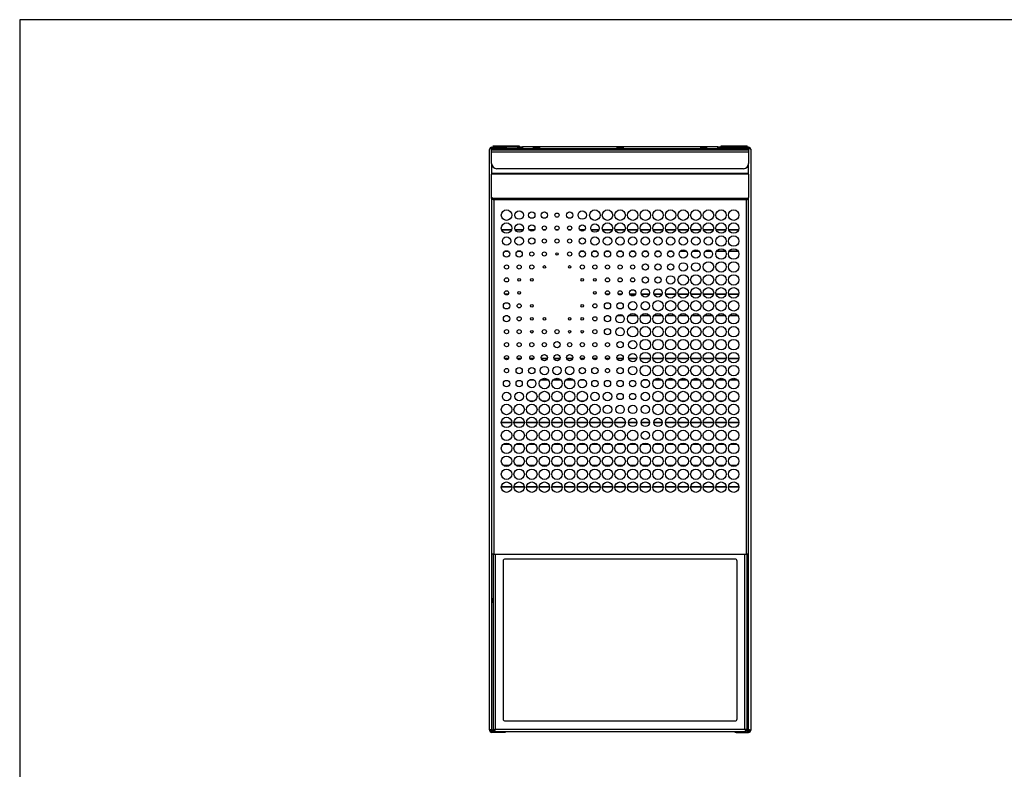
# Model space of a CAD drawing. Extents: x 24 to 2074, y 25 to 1460.
# Tile 2 of 3: x 24 to 967, y 742 to 1460. Entities that reach past the tile are written whole.
import ezdxf

# ---------------------------------------------------------------- set-up
doc = ezdxf.new("R2010")
doc.units = 0
doc.header["$LTSCALE"] = 5
doc.layers.get('0').update_dxf_attribs({"linetype": 'CONTINUOUS'})
doc.layers.add('LAYER1', color=2, linetype='CONTINUOUS')

msp = doc.modelspace()

# ---------------------------------------------------------------- linework, layer by layer
at = {"color": 7, "linetype": 'CONTINUOUS'}
for p, q in [((2074, 1460), (24, 1460)), ((24, 1460), (24, 25))]:
    msp.add_line(p, q, dxfattribs=at)
at = {"layer": 'LAYER1', "color": 2, "linetype": 'CONTINUOUS'}
for p, q in [((477.128, 1339.358), (477.128, 1337.858)), ((477.128, 1339.358), (477.392, 1339.358)), ((477.392, 1338.858), (477.392, 1339.358)), ((477.392, 1339.358), (481.078, 1339.358)), ((477.392, 1338.858), (481.078, 1338.858)), ((479.628, 1337.858), (479.628, 1338.858)), ((481.078, 1339.358), (502.078, 1339.358)), ((481.078, 1337.858), (481.078, 1339.358)), ((502.078, 1339.358), (502.078, 1337.358)), ((695.478, 1339.358), (716.478, 1339.358)), ((695.478, 1337.358), (695.478, 1339.358)), ((716.478, 1339.358), (716.478, 1337.858)), ((716.478, 1339.358), (720.164, 1339.358)), ((716.478, 1338.858), (720.164, 1338.858)), ((717.928, 1338.858), (717.928, 1337.858)), ((720.164, 1338.858), (720.164, 1339.358)), ((720.164, 1339.358), (720.428, 1339.358)), ((720.428, 1337.858), (720.428, 1339.358)), ((473.778, 780.358), (473.778, 1335.858)), ((475.778, 1337.858), (475.778, 1336.858)), ((475.778, 1337.858), (487.778, 1337.858)), ((475.778, 1336.858), (487.778, 1336.858)), ((485.778, 1336.787), (475.778, 1336.787)), ((475.778, 1336.787), (475.778, 1335.354)), ((475.778, 1335.354), (721.778, 1335.354)), ((475.778, 1333.354), (475.778, 1335.354)), ((475.778, 1322.354), (475.778, 1333.354)), ((721.778, 1333.354), (475.778, 1333.354)), ((477.128, 1336.858), (477.128, 1336.787)), ((477.778, 1336.787), (477.778, 1336.858)), ((478.778, 1336.858), (478.778, 1336.787)), ((486.775, 1335.858), (488.778, 1335.858)), ((486.778, 1335.354), (486.778, 1335.787)), ((487.778, 1336.858), (487.778, 1337.858)), ((487.778, 1337.858), (488.778, 1337.858)), ((488.775, 1336.858), (487.778, 1336.858)), ((488.775, 1336.858), (488.778, 1336.858)), ((488.778, 1337.858), (488.778, 1336.858)), ((488.778, 1337.858), (489.778, 1337.858)), ((488.778, 1336.858), (708.778, 1336.858)), ((488.778, 1335.354), (488.778, 1336.858)), ((489.778, 1337.858), (489.778, 1336.858)), ((500.778, 1337.858), (489.778, 1337.858)), ((500.778, 1336.858), (500.778, 1337.858)), ((500.778, 1337.858), (501.778, 1337.858)), ((501.778, 1337.858), (501.778, 1336.858)), ((502.078, 1337.358), (501.778, 1337.358)), ((502.078, 1337.358), (502.078, 1336.858)), ((502.778, 1337.814), (502.778, 1338.139)), ((504.278, 1337.814), (502.778, 1337.814)), ((502.778, 1336.858), (502.778, 1337.814)), ((504.278, 1337.53), (504.278, 1337.814)), ((505.278, 1337.798), (505.278, 1337.806)), ((505.278, 1337.798), (505.278, 1336.858)), ((684.778, 1338.218), (512.778, 1338.218)), ((692.278, 1337.806), (692.278, 1337.798)), ((692.278, 1336.858), (692.278, 1337.798)), ((694.778, 1337.814), (693.278, 1337.814)), ((693.278, 1337.814), (693.278, 1337.53)), ((694.778, 1338.139), (694.778, 1337.814)), ((694.778, 1336.858), (694.778, 1337.814)), ((695.778, 1337.358), (695.478, 1337.358)), ((695.478, 1336.858), (695.478, 1337.358)), ((695.778, 1336.858), (695.778, 1337.858)), ((695.778, 1337.858), (697.778, 1337.858)), ((697.778, 1337.858), (697.778, 1336.858)), ((697.778, 1337.858), (708.778, 1337.858)), ((708.778, 1336.858), (708.778, 1337.858)), ((708.778, 1337.858), (709.778, 1337.858)), ((708.778, 1336.858), (708.778, 1335.354)), ((708.778, 1336.858), (708.78, 1336.858)), ((708.778, 1335.858), (710.78, 1335.858)), ((709.778, 1336.858), (708.78, 1336.858)), ((709.778, 1337.858), (709.778, 1336.858)), ((721.778, 1337.858), (709.778, 1337.858)), ((721.778, 1336.858), (709.778, 1336.858)), ((710.778, 1335.787), (710.778, 1335.354)), ((711.778, 1336.787), (721.778, 1336.787)), ((718.778, 1336.787), (718.778, 1336.858)), ((719.778, 1336.858), (719.778, 1336.787)), ((720.428, 1336.787), (720.428, 1336.858)), ((721.778, 1337.858), (721.778, 1336.858)), ((721.778, 1335.354), (721.778, 1336.787)), ((721.778, 1335.354), (721.778, 1333.354)), ((721.778, 1333.354), (721.778, 1322.354)), ((723.778, 1335.858), (723.778, 780.358)), ((475.778, 1322.354), (475.778, 1312.768)), ((721.778, 1312.768), (721.778, 1322.354)), ((475.778, 1312.768), (475.778, 1312.061)), ((721.778, 1312.768), (475.778, 1312.768)), ((475.778, 1289.761), (475.778, 1312.061)), ((721.778, 1312.061), (475.778, 1312.061)), ((716.778, 1317.354), (480.778, 1317.354)), ((721.778, 1312.061), (721.778, 1312.768)), ((721.778, 1312.061), (721.778, 1289.761)), ((476.777, 1289.054), (475.778, 1289.761)), ((475.778, 1289.054), (475.778, 1289.761)), ((475.778, 1289.054), (476.777, 1288.347)), ((475.778, 1288.771), (475.778, 1289.054)), ((476.177, 1288.771), (475.778, 1288.771)), ((475.778, 1288.771), (475.778, 948.468)), ((476.777, 1289.054), (720.778, 1289.054)), ((476.777, 1289.054), (476.777, 1288.347)), ((719.778, 1287.64), (477.778, 1287.64)), ((477.778, 1287.64), (477.778, 948.468)), ((719.778, 948.468), (719.778, 1287.64)), ((720.778, 1289.054), (721.778, 1289.761)), ((720.778, 1288.347), (720.778, 1289.054)), ((721.778, 1289.054), (720.778, 1288.347)), ((721.378, 1288.771), (721.778, 1288.771)), ((721.778, 1289.054), (721.778, 1289.761)), ((721.778, 1288.771), (721.778, 1289.054)), ((721.778, 948.468), (721.778, 1288.771)), ((485.362, 1258.817), (485.778, 1258.834)), ((485.778, 1258.533), (485.479, 1258.524)), ((485.778, 1258.834), (485.778, 1258.533)), ((494.76, 1258.834), (485.778, 1258.834)), ((494.64, 1258.533), (485.778, 1258.533)), ((505.758, 1258.834), (498.517, 1258.834)), ((505.601, 1258.533), (498.674, 1258.533)), ((516.689, 1258.834), (511.746, 1258.834)), ((516.453, 1258.533), (511.983, 1258.533)), ((527.351, 1258.834), (525.245, 1258.834)), ((539.431, 1258.834), (537.325, 1258.834)), ((551.511, 1258.834), (549.405, 1258.834)), ((565.009, 1258.834), (560.066, 1258.834)), ((564.773, 1258.533), (560.303, 1258.533)), ((578.238, 1258.834), (570.997, 1258.834)), ((578.081, 1258.533), (571.154, 1258.533)), ((591.4, 1258.834), (581.996, 1258.834)), ((591.28, 1258.533), (582.116, 1258.533)), ((603.48, 1258.834), (594.076, 1258.834)), ((603.36, 1258.533), (594.196, 1258.533)), ((615.56, 1258.834), (606.156, 1258.834)), ((615.44, 1258.533), (606.276, 1258.533)), ((627.64, 1258.834), (618.236, 1258.834)), ((627.52, 1258.533), (618.356, 1258.533)), ((639.72, 1258.834), (630.316, 1258.834)), ((639.6, 1258.533), (630.436, 1258.533)), ((651.8, 1258.834), (642.396, 1258.834)), ((651.68, 1258.533), (642.516, 1258.533)), ((663.88, 1258.834), (654.476, 1258.834)), ((663.76, 1258.533), (654.596, 1258.533)), ((675.96, 1258.834), (666.556, 1258.834)), ((675.84, 1258.533), (666.676, 1258.533)), ((688.04, 1258.834), (678.636, 1258.834)), ((687.92, 1258.533), (678.756, 1258.533)), ((700.12, 1258.834), (690.716, 1258.834)), ((700, 1258.533), (690.836, 1258.533)), ((711.778, 1258.834), (702.796, 1258.834)), ((711.778, 1258.533), (702.916, 1258.533)), ((711.778, 1258.533), (711.778, 1258.834)), ((711.778, 1258.834), (712.194, 1258.817)), ((712.076, 1258.524), (711.778, 1258.533)), ((491.985, 1238.033), (488.13, 1238.033)), ((491.555, 1238.334), (488.56, 1238.334)), ((504.065, 1238.033), (500.21, 1238.033)), ((503.635, 1238.334), (500.64, 1238.334)), ((564.465, 1238.033), (560.61, 1238.033)), ((564.035, 1238.334), (561.04, 1238.334)), ((576.545, 1238.033), (572.69, 1238.033)), ((576.115, 1238.334), (573.12, 1238.334)), ((588.625, 1238.033), (584.77, 1238.033)), ((588.195, 1238.334), (585.2, 1238.334)), ((600.705, 1238.033), (596.85, 1238.033)), ((600.275, 1238.334), (597.28, 1238.334)), ((612.785, 1238.033), (608.93, 1238.033)), ((612.355, 1238.334), (609.36, 1238.334)), ((624.865, 1238.033), (621.01, 1238.033)), ((624.435, 1238.334), (621.44, 1238.334)), ((636.945, 1238.033), (633.09, 1238.033)), ((636.515, 1238.334), (633.52, 1238.334)), ((649.025, 1238.033), (645.17, 1238.033)), ((648.595, 1238.334), (645.6, 1238.334)), ((662.451, 1238.033), (655.904, 1238.033)), ((662.218, 1238.334), (656.138, 1238.334)), ((674.531, 1238.033), (667.984, 1238.033)), ((674.298, 1238.334), (668.218, 1238.334)), ((686.611, 1238.033), (680.064, 1238.033)), ((686.378, 1238.334), (680.298, 1238.334)), ((699.858, 1238.033), (690.978, 1238.033)), ((699.689, 1238.334), (691.147, 1238.334)), ((711.778, 1238.033), (703.058, 1238.033)), ((711.769, 1238.334), (703.227, 1238.334)), ((711.778, 1238.033), (711.778, 1238.319)), ((711.939, 1238.03), (711.778, 1238.033)), ((491.657, 1197.334), (488.458, 1197.334)), ((502.486, 1197.334), (501.789, 1197.334)), ((574.966, 1197.334), (574.269, 1197.334)), ((588.297, 1197.334), (585.098, 1197.334)), ((600.377, 1197.334), (597.178, 1197.334)), ((613.607, 1197.334), (608.108, 1197.334)), ((626.753, 1197.334), (619.122, 1197.334)), ((638.833, 1197.334), (631.202, 1197.334)), ((651.952, 1197.334), (642.244, 1197.334)), ((664.032, 1197.334), (654.324, 1197.334)), ((676.112, 1197.334), (666.404, 1197.334)), ((688.192, 1197.334), (678.484, 1197.334)), ((700.272, 1197.334), (690.564, 1197.334)), ((711.778, 1197.334), (702.644, 1197.334)), ((711.778, 1197.033), (711.778, 1197.334)), ((711.778, 1197.334), (712.344, 1197.303)), ((491.379, 1197.033), (488.736, 1197.033)), ((588.019, 1197.033), (585.376, 1197.033)), ((600.099, 1197.033), (597.456, 1197.033)), ((613.455, 1197.033), (608.26, 1197.033)), ((626.645, 1197.033), (619.23, 1197.033)), ((638.725, 1197.033), (631.31, 1197.033)), ((651.867, 1197.033), (642.328, 1197.033)), ((663.947, 1197.033), (654.408, 1197.033)), ((676.027, 1197.033), (666.488, 1197.033)), ((688.107, 1197.033), (678.568, 1197.033)), ((700.187, 1197.033), (690.648, 1197.033)), ((711.778, 1197.033), (702.728, 1197.033)), ((712.26, 1197.011), (711.778, 1197.033)), ((491.138, 1176.533), (488.978, 1176.533)), ((587.778, 1176.533), (585.618, 1176.533)), ((601.635, 1176.533), (595.92, 1176.533)), ((601.306, 1176.834), (596.249, 1176.834)), ((615.001, 1176.533), (606.715, 1176.533)), ((614.781, 1176.834), (606.934, 1176.834)), ((627.081, 1176.533), (618.795, 1176.533)), ((626.861, 1176.834), (619.014, 1176.834)), ((639.161, 1176.533), (630.875, 1176.533)), ((638.941, 1176.834), (631.094, 1176.834)), ((651.241, 1176.533), (642.955, 1176.533)), ((651.021, 1176.834), (643.174, 1176.834)), ((663.321, 1176.533), (655.035, 1176.533)), ((663.101, 1176.834), (655.254, 1176.834)), ((675.401, 1176.533), (667.115, 1176.533)), ((675.181, 1176.834), (667.334, 1176.834)), ((687.481, 1176.533), (679.195, 1176.533)), ((687.261, 1176.834), (679.414, 1176.834)), ((699.561, 1176.533), (691.275, 1176.533)), ((699.341, 1176.834), (691.494, 1176.834)), ((711.641, 1176.533), (703.355, 1176.533)), ((711.421, 1176.834), (703.574, 1176.834)), ((491.931, 1135.834), (488.184, 1135.834)), ((491.789, 1135.533), (488.326, 1135.533)), ((504.011, 1135.834), (500.264, 1135.834)), ((503.869, 1135.533), (500.406, 1135.533)), ((516.091, 1135.834), (512.344, 1135.834)), ((515.949, 1135.533), (512.486, 1135.533)), ((529.215, 1135.834), (523.381, 1135.834)), ((529.126, 1135.533), (523.47, 1135.533)), ((541.295, 1135.834), (535.461, 1135.834)), ((541.206, 1135.533), (535.55, 1135.533)), ((553.375, 1135.834), (547.541, 1135.834)), ((553.286, 1135.533), (547.63, 1135.533)), ((564.411, 1135.834), (560.664, 1135.834)), ((564.269, 1135.533), (560.806, 1135.533)), ((576.491, 1135.834), (572.744, 1135.834)), ((576.349, 1135.533), (572.886, 1135.533)), ((588.571, 1135.834), (584.824, 1135.834)), ((588.429, 1135.533), (584.966, 1135.533)), ((601.695, 1135.834), (595.861, 1135.834)), ((601.606, 1135.533), (595.95, 1135.533)), ((614.796, 1135.834), (606.92, 1135.834)), ((614.73, 1135.533), (606.985, 1135.533)), ((627.888, 1135.834), (617.987, 1135.834)), ((627.836, 1135.533), (618.039, 1135.533)), ((639.968, 1135.834), (630.067, 1135.834)), ((639.916, 1135.533), (630.119, 1135.533)), ((652.048, 1135.834), (642.147, 1135.834)), ((651.996, 1135.533), (642.199, 1135.533)), ((664.128, 1135.834), (654.227, 1135.834)), ((664.076, 1135.533), (654.279, 1135.533)), ((676.208, 1135.834), (666.307, 1135.834)), ((676.156, 1135.533), (666.359, 1135.533)), ((688.288, 1135.834), (678.387, 1135.834)), ((688.236, 1135.533), (678.439, 1135.533)), ((700.368, 1135.834), (690.467, 1135.834)), ((700.316, 1135.533), (690.519, 1135.533)), ((711.778, 1135.834), (702.547, 1135.834)), ((711.778, 1135.533), (702.599, 1135.533)), ((711.778, 1135.533), (711.778, 1135.834)), ((711.778, 1135.834), (712.442, 1135.791)), ((712.389, 1135.497), (711.778, 1135.533)), ((516.48, 1115.033), (511.956, 1115.033)), ((515.962, 1115.334), (512.473, 1115.334)), ((530.055, 1115.033), (522.54, 1115.033)), ((529.768, 1115.334), (522.827, 1115.334)), ((542.135, 1115.033), (534.62, 1115.033)), ((541.848, 1115.334), (534.907, 1115.334)), ((554.215, 1115.033), (546.7, 1115.033)), ((553.928, 1115.334), (546.987, 1115.334)), ((564.8, 1115.033), (560.276, 1115.033)), ((564.282, 1115.334), (560.793, 1115.334)), ((625.2, 1115.033), (620.676, 1115.033)), ((624.682, 1115.334), (621.193, 1115.334)), ((638.775, 1115.033), (631.26, 1115.033)), ((638.488, 1115.334), (631.547, 1115.334)), ((650.855, 1115.033), (643.34, 1115.033)), ((650.568, 1115.334), (643.627, 1115.334)), ((662.935, 1115.033), (655.42, 1115.033)), ((662.648, 1115.334), (655.707, 1115.334)), ((675.015, 1115.033), (667.5, 1115.033)), ((674.728, 1115.334), (667.787, 1115.334)), ((687.095, 1115.033), (679.58, 1115.033)), ((686.808, 1115.334), (679.867, 1115.334)), ((699.175, 1115.033), (691.66, 1115.033)), ((698.888, 1115.334), (691.947, 1115.334)), ((711.255, 1115.033), (703.74, 1115.033)), ((710.968, 1115.334), (704.027, 1115.334)), ((516.396, 1094.834), (512.039, 1094.834)), ((515.614, 1094.533), (512.822, 1094.533)), ((528.476, 1094.834), (524.119, 1094.834)), ((527.694, 1094.533), (524.902, 1094.533)), ((540.556, 1094.834), (536.199, 1094.834)), ((539.774, 1094.533), (536.982, 1094.533)), ((552.636, 1094.834), (548.279, 1094.834)), ((551.854, 1094.533), (549.062, 1094.533)), ((564.716, 1094.834), (560.359, 1094.834)), ((563.934, 1094.533), (561.142, 1094.533)), ((637.196, 1094.834), (632.839, 1094.834)), ((636.414, 1094.533), (633.622, 1094.533)), ((649.276, 1094.834), (644.919, 1094.834)), ((648.494, 1094.533), (645.702, 1094.533)), ((661.356, 1094.834), (656.999, 1094.834)), ((660.574, 1094.533), (657.782, 1094.533)), ((673.436, 1094.834), (669.079, 1094.834)), ((672.654, 1094.533), (669.862, 1094.533)), ((685.516, 1094.834), (681.159, 1094.834)), ((684.734, 1094.533), (681.942, 1094.533)), ((697.596, 1094.834), (693.239, 1094.834)), ((696.814, 1094.533), (694.022, 1094.533)), ((709.676, 1094.834), (705.319, 1094.834)), ((708.894, 1094.533), (706.102, 1094.533)), ((485.064, 1074.285), (485.778, 1074.334)), ((485.778, 1074.033), (485.088, 1073.987)), ((485.778, 1074.334), (485.778, 1074.033)), ((495.054, 1074.334), (485.778, 1074.334)), ((495.033, 1074.033), (485.778, 1074.033)), ((507.134, 1074.334), (497.142, 1074.334)), ((507.113, 1074.033), (497.163, 1074.033)), ((519.214, 1074.334), (509.222, 1074.334)), ((519.193, 1074.033), (509.243, 1074.033)), ((531.294, 1074.334), (521.302, 1074.334)), ((531.273, 1074.033), (521.323, 1074.033)), ((543.374, 1074.334), (533.382, 1074.334)), ((543.353, 1074.033), (533.403, 1074.033)), ((555.454, 1074.334), (545.462, 1074.334)), ((555.433, 1074.033), (545.483, 1074.033)), ((567.534, 1074.334), (557.542, 1074.334)), ((567.513, 1074.033), (557.563, 1074.033)), ((579.614, 1074.334), (569.622, 1074.334)), ((579.593, 1074.033), (569.643, 1074.033)), ((591.694, 1074.334), (581.702, 1074.334)), ((591.673, 1074.033), (581.723, 1074.033)), ((603.774, 1074.334), (593.782, 1074.334)), ((603.753, 1074.033), (593.803, 1074.033)), ((614.853, 1074.334), (606.863, 1074.334)), ((614.826, 1074.033), (606.889, 1074.033)), ((626.933, 1074.334), (618.943, 1074.334)), ((626.906, 1074.033), (618.969, 1074.033)), ((639.013, 1074.334), (631.023, 1074.334)), ((638.986, 1074.033), (631.049, 1074.033)), ((652.094, 1074.334), (642.102, 1074.334)), ((652.073, 1074.033), (642.123, 1074.033)), ((664.174, 1074.334), (654.182, 1074.334)), ((664.153, 1074.033), (654.203, 1074.033)), ((676.254, 1074.334), (666.262, 1074.334)), ((676.233, 1074.033), (666.283, 1074.033)), ((688.334, 1074.334), (678.342, 1074.334)), ((688.313, 1074.033), (678.363, 1074.033)), ((700.414, 1074.334), (690.422, 1074.334)), ((700.393, 1074.033), (690.443, 1074.033)), ((711.778, 1074.334), (702.502, 1074.334)), ((711.778, 1074.033), (702.523, 1074.033)), ((711.778, 1074.033), (711.778, 1074.334)), ((711.778, 1074.334), (712.492, 1074.285)), ((712.468, 1073.987), (711.778, 1074.033)), ((493.309, 1053.533), (486.807, 1053.533)), ((492.92, 1053.834), (487.195, 1053.834)), ((505.389, 1053.533), (498.887, 1053.533)), ((505, 1053.834), (499.275, 1053.834)), ((517.469, 1053.533), (510.967, 1053.533)), ((517.08, 1053.834), (511.355, 1053.834)), ((529.549, 1053.533), (523.047, 1053.533)), ((529.16, 1053.834), (523.435, 1053.834)), ((541.629, 1053.533), (535.127, 1053.533)), ((541.24, 1053.834), (535.515, 1053.834)), ((553.709, 1053.533), (547.207, 1053.533)), ((553.32, 1053.834), (547.595, 1053.834)), ((565.789, 1053.533), (559.287, 1053.533)), ((565.4, 1053.834), (559.675, 1053.834)), ((577.869, 1053.533), (571.367, 1053.533)), ((577.48, 1053.834), (571.755, 1053.834)), ((589.949, 1053.533), (583.447, 1053.533)), ((589.56, 1053.834), (583.835, 1053.834)), ((602.029, 1053.533), (595.527, 1053.533)), ((601.64, 1053.834), (595.915, 1053.834)), ((614.109, 1053.533), (607.607, 1053.533)), ((613.72, 1053.834), (607.995, 1053.834)), ((626.189, 1053.533), (619.687, 1053.533)), ((625.8, 1053.834), (620.075, 1053.834)), ((638.269, 1053.533), (631.767, 1053.533)), ((637.88, 1053.834), (632.155, 1053.834)), ((650.349, 1053.533), (643.847, 1053.533)), ((649.96, 1053.834), (644.235, 1053.834)), ((662.429, 1053.533), (655.927, 1053.533)), ((662.04, 1053.834), (656.315, 1053.834)), ((674.509, 1053.533), (668.007, 1053.533)), ((674.12, 1053.834), (668.395, 1053.834)), ((686.589, 1053.533), (680.087, 1053.533)), ((686.2, 1053.834), (680.475, 1053.834)), ((698.669, 1053.533), (692.167, 1053.533)), ((698.28, 1053.834), (692.555, 1053.834)), ((710.749, 1053.533), (704.247, 1053.533)), ((710.36, 1053.834), (704.635, 1053.834)), ((493.057, 1033.334), (487.058, 1033.334)), ((492.607, 1033.033), (487.508, 1033.033)), ((505.137, 1033.334), (499.138, 1033.334)), ((504.687, 1033.033), (499.588, 1033.033)), ((517.217, 1033.334), (511.218, 1033.334)), ((516.767, 1033.033), (511.668, 1033.033)), ((529.297, 1033.334), (523.298, 1033.334)), ((528.847, 1033.033), (523.748, 1033.033)), ((541.377, 1033.334), (535.378, 1033.334)), ((540.927, 1033.033), (535.828, 1033.033)), ((553.457, 1033.334), (547.458, 1033.334)), ((553.007, 1033.033), (547.908, 1033.033)), ((565.537, 1033.334), (559.538, 1033.334)), ((565.087, 1033.033), (559.988, 1033.033)), ((577.617, 1033.334), (571.618, 1033.334)), ((577.167, 1033.033), (572.068, 1033.033)), ((589.697, 1033.334), (583.698, 1033.334)), ((589.247, 1033.033), (584.148, 1033.033)), ((601.777, 1033.334), (595.778, 1033.334)), ((601.327, 1033.033), (596.228, 1033.033)), ((613.857, 1033.334), (607.858, 1033.334)), ((613.407, 1033.033), (608.308, 1033.033)), ((625.937, 1033.334), (619.938, 1033.334)), ((625.487, 1033.033), (620.388, 1033.033)), ((638.017, 1033.334), (632.018, 1033.334)), ((637.567, 1033.033), (632.468, 1033.033)), ((650.097, 1033.334), (644.098, 1033.334)), ((649.647, 1033.033), (644.548, 1033.033)), ((662.177, 1033.334), (656.178, 1033.334)), ((661.727, 1033.033), (656.628, 1033.033)), ((674.257, 1033.334), (668.258, 1033.334)), ((673.807, 1033.033), (668.708, 1033.033)), ((686.337, 1033.334), (680.338, 1033.334)), ((685.887, 1033.033), (680.788, 1033.033)), ((698.417, 1033.334), (692.418, 1033.334)), ((697.967, 1033.033), (692.868, 1033.033)), ((710.497, 1033.334), (704.498, 1033.334)), ((710.047, 1033.033), (704.948, 1033.033)), ((485.778, 1012.533), (485.058, 1012.483)), ((485.064, 1012.785), (485.778, 1012.834)), ((485.778, 1012.834), (485.778, 1012.533)), ((495.049, 1012.834), (485.778, 1012.834)), ((495.058, 1012.533), (485.778, 1012.533)), ((507.138, 1012.533), (497.138, 1012.533)), ((507.129, 1012.834), (497.147, 1012.834)), ((519.218, 1012.533), (509.218, 1012.533)), ((519.209, 1012.834), (509.227, 1012.834)), ((531.298, 1012.533), (521.298, 1012.533)), ((531.289, 1012.834), (521.307, 1012.834)), ((543.378, 1012.533), (533.378, 1012.533)), ((543.369, 1012.834), (533.387, 1012.834)), ((555.458, 1012.533), (545.458, 1012.533)), ((555.449, 1012.834), (545.467, 1012.834)), ((567.538, 1012.533), (557.538, 1012.533)), ((567.529, 1012.834), (557.547, 1012.834)), ((579.618, 1012.533), (569.618, 1012.533)), ((579.609, 1012.834), (569.627, 1012.834)), ((591.698, 1012.533), (581.698, 1012.533)), ((591.689, 1012.834), (581.707, 1012.834)), ((603.778, 1012.533), (593.778, 1012.533)), ((603.769, 1012.834), (593.787, 1012.834)), ((615.858, 1012.533), (605.858, 1012.533)), ((615.849, 1012.834), (605.867, 1012.834)), ((627.938, 1012.533), (617.938, 1012.533)), ((627.929, 1012.834), (617.947, 1012.834)), ((640.018, 1012.533), (630.018, 1012.533)), ((640.009, 1012.834), (630.027, 1012.834)), ((652.098, 1012.533), (642.098, 1012.533)), ((652.089, 1012.834), (642.107, 1012.834)), ((664.178, 1012.533), (654.178, 1012.533)), ((664.169, 1012.834), (654.187, 1012.834)), ((676.258, 1012.533), (666.258, 1012.533)), ((676.249, 1012.834), (666.267, 1012.834)), ((688.338, 1012.533), (678.338, 1012.533)), ((688.329, 1012.834), (678.347, 1012.834)), ((700.418, 1012.533), (690.418, 1012.533)), ((700.409, 1012.834), (690.427, 1012.834)), ((711.778, 1012.533), (702.498, 1012.533)), ((711.778, 1012.834), (702.507, 1012.834)), ((711.778, 1012.533), (711.778, 1012.834)), ((711.778, 1012.834), (712.491, 1012.785)), ((712.497, 1012.483), (711.778, 1012.533)), ((477.778, 948.468), (475.778, 948.468)), ((475.778, 948.468), (475.778, 780.358)), ((477.278, 948.468), (477.278, 779.858)), ((477.778, 948.468), (719.778, 948.468)), ((479.278, 948.468), (479.278, 780.787)), ((708.778, 943.787), (488.778, 943.787)), ((718.278, 780.787), (718.278, 948.468)), ((721.778, 948.468), (719.778, 948.468)), ((720.278, 779.858), (720.278, 948.468)), ((721.778, 780.358), (721.778, 948.468)), ((486.778, 941.787), (486.778, 790.787)), ((710.778, 790.787), (710.778, 941.787)), ((476.278, 905.358), (476.278, 902.858)), ((477.278, 905.858), (476.778, 905.858)), ((720.778, 905.858), (720.278, 905.858)), ((721.278, 902.858), (721.278, 905.358)), ((476.778, 902.358), (477.278, 902.358)), ((720.278, 902.358), (720.778, 902.358)), ((488.778, 788.787), (708.778, 788.787)), ((473.778, 780.358), (473.778, 779.858)), ((474.778, 780.358), (473.778, 780.358)), ((474.778, 779.858), (473.778, 779.858)), ((474.778, 780.358), (474.778, 779.858)), ((475.778, 780.358), (474.778, 780.358)), ((475.778, 780.358), (477.278, 780.358)), ((475.778, 778.929), (475.778, 780.358)), ((475.778, 778.929), (477.778, 778.929)), ((475.778, 778.858), (475.778, 777.858)), ((477.912, 778.858), (475.778, 778.858)), ((487.778, 777.858), (475.778, 777.858)), ((477.278, 779.858), (478.278, 779.858)), ((477.778, 778.858), (477.778, 779.858)), ((478.348, 778.858), (477.912, 778.858)), ((478.278, 779.858), (478.348, 779.858)), ((478.348, 780.075), (478.348, 779.787)), ((478.348, 778.787), (478.348, 779.787)), ((478.348, 778.787), (719.207, 778.787)), ((478.778, 780.513), (478.778, 779.787)), ((478.778, 779.787), (478.813, 779.787)), ((479.278, 780.787), (718.278, 780.787)), ((487.778, 777.858), (487.778, 778.787)), ((488.778, 777.858), (487.778, 777.858)), ((488.778, 778.787), (488.778, 777.858)), ((708.778, 777.858), (708.778, 778.787)), ((709.778, 777.858), (708.778, 777.858)), ((709.778, 778.787), (709.778, 777.858)), ((709.778, 777.858), (721.778, 777.858)), ((718.742, 779.787), (718.778, 779.787)), ((718.778, 779.787), (718.778, 780.513)), ((719.207, 779.787), (719.207, 780.042)), ((719.207, 779.858), (719.278, 779.858)), ((719.207, 778.787), (719.207, 779.787)), ((719.644, 778.858), (719.207, 778.858)), ((720.278, 779.858), (719.278, 779.858)), ((719.644, 778.858), (721.778, 778.858)), ((719.778, 779.858), (719.778, 778.858)), ((721.778, 778.929), (719.778, 778.929)), ((721.778, 780.358), (720.278, 780.358)), ((722.778, 780.358), (721.778, 780.358)), ((721.778, 780.358), (721.778, 778.929)), ((721.778, 778.929), (722.453, 779.133)), ((721.778, 778.858), (721.778, 777.858)), ((722.778, 780.358), (723.778, 780.358)), ((722.778, 780.358), (722.778, 779.858)), ((722.778, 779.858), (723.778, 779.858)), ((723.778, 780.358), (723.778, 779.858))]:
    msp.add_line(p, q, dxfattribs=at)
at = {"layer": 'LAYER1', "color": 2, "linetype": 'CONTINUOUS', "flags": 128}
for points in [[(475.778, 1336.858), (475.351, 1336.763), (475.114, 1336.587)], [(518.778, 1337.909), (519.914, 1337.911), (520.927, 1337.915), (521.708, 1337.922), (522.171, 1337.93), (522.266, 1337.939), (521.983, 1337.948), (521.353, 1337.956), (520.444, 1337.961), (519.354, 1337.964), (518.202, 1337.964), (517.112, 1337.961), (516.203, 1337.956), (515.573, 1337.948), (515.29, 1337.939), (515.385, 1337.93), (515.848, 1337.922), (516.628, 1337.915), (517.641, 1337.911), (518.778, 1337.909)], [(598.778, 1337.909), (599.914, 1337.911), (600.927, 1337.915), (601.708, 1337.922), (602.171, 1337.93), (602.266, 1337.939), (601.983, 1337.948), (601.353, 1337.956), (600.444, 1337.961), (599.354, 1337.964), (598.202, 1337.964), (597.112, 1337.961), (596.203, 1337.956), (595.573, 1337.948), (595.29, 1337.939), (595.385, 1337.93), (595.848, 1337.922), (596.628, 1337.915), (597.641, 1337.911), (598.778, 1337.909)], [(678.778, 1337.909), (679.914, 1337.911), (680.927, 1337.915), (681.708, 1337.922), (682.171, 1337.93), (682.266, 1337.939), (681.983, 1337.948), (681.353, 1337.956), (680.444, 1337.961), (679.354, 1337.964), (678.202, 1337.964), (677.112, 1337.961), (676.203, 1337.956), (675.573, 1337.948), (675.29, 1337.939), (675.385, 1337.93), (675.848, 1337.922), (676.628, 1337.915), (677.641, 1337.911), (678.778, 1337.909)], [(721.778, 1336.787), (722.467, 1336.579), (723.072, 1336.371), (723.518, 1336.163), (723.751, 1335.955), (723.778, 1335.858)], [(477.778, 1287.64), (477.277, 1288.405), (476.777, 1289.054)], [(477.778, 1287.64), (477.277, 1288.022), (476.777, 1288.347)], [(720.778, 1289.054), (720.278, 1288.405), (719.778, 1287.64)], [(719.778, 1287.64), (720.48, 1287.898), (721.093, 1288.156), (721.538, 1288.415), (721.759, 1288.673), (721.778, 1288.771)], [(720.778, 1288.347), (720.278, 1288.022), (719.778, 1287.64)], [(475.08, 779.143), (475.453, 779.025), (475.778, 778.929)], [(479.278, 780.787), (478.588, 780.579), (477.984, 780.371), (477.537, 780.163), (477.304, 779.955), (477.278, 779.858)], [(718.278, 780.787), (718.486, 780.098), (718.694, 779.493), (718.902, 779.047), (719.11, 778.814), (719.207, 778.787)]]:
    msp.add_lwpolyline(points, dxfattribs=at)
at = {"layer": 'LAYER1', "color": 2, "linetype": 'CONTINUOUS'}
for centre, radius in [((490.058, 1272.934), 5), ((502.138, 1272.934), 4), ((514.218, 1272.934), 3), ((526.298, 1272.934), 3), ((538.378, 1272.934), 2), ((550.458, 1272.934), 3), ((562.538, 1272.934), 4), ((574.618, 1272.934), 5), ((586.698, 1272.934), 5), ((598.778, 1272.934), 5), ((610.858, 1272.934), 5), ((622.938, 1272.934), 5), ((635.018, 1272.934), 5), ((647.098, 1272.934), 5), ((659.178, 1272.934), 5), ((671.258, 1272.934), 5), ((683.338, 1272.934), 5), ((695.418, 1272.934), 5), ((707.498, 1272.934), 5), ((490.058, 1260.534), 5), ((502.138, 1260.534), 4), ((514.218, 1260.534), 3), ((562.538, 1260.534), 3), ((574.618, 1260.534), 4), ((586.698, 1260.534), 5), ((598.778, 1260.534), 5), ((610.858, 1260.534), 5), ((622.938, 1260.534), 5), ((635.018, 1260.534), 5), ((647.098, 1260.534), 5), ((659.178, 1260.534), 5), ((671.258, 1260.534), 5), ((683.338, 1260.534), 5), ((695.418, 1260.534), 5), ((707.498, 1260.534), 5), ((526.298, 1260.534), 2), ((538.378, 1260.534), 2), ((550.458, 1260.534), 2), ((490.058, 1248.134), 4), ((502.138, 1248.134), 4), ((514.218, 1248.134), 3), ((526.298, 1248.134), 2), ((538.378, 1248.134), 2), ((550.458, 1248.134), 2), ((562.538, 1248.134), 3), ((574.618, 1248.134), 4), ((586.698, 1248.134), 4), ((598.778, 1248.134), 4), ((610.858, 1248.134), 4), ((622.938, 1248.134), 4), ((635.018, 1248.134), 4), ((647.098, 1248.134), 4), ((659.178, 1248.134), 4), ((671.258, 1248.134), 4), ((683.338, 1248.134), 4), ((695.418, 1248.134), 5), ((707.498, 1248.134), 5), ((490.058, 1235.734), 3), ((502.138, 1235.734), 3), ((514.218, 1235.734), 2), ((526.298, 1235.734), 2), ((538.378, 1235.734), 1.25), ((550.458, 1235.734), 2), ((562.538, 1235.734), 3), ((574.618, 1235.734), 3), ((586.698, 1235.734), 3), ((598.778, 1235.734), 3), ((610.858, 1235.734), 3), ((622.938, 1235.734), 3), ((635.018, 1235.734), 3), ((647.098, 1235.734), 3), ((659.178, 1235.734), 4), ((671.258, 1235.734), 4), ((683.338, 1235.734), 4), ((695.418, 1235.734), 5), ((707.498, 1235.734), 5), ((490.058, 1223.334), 2), ((502.138, 1223.334), 2), ((514.218, 1223.334), 2), ((562.538, 1223.334), 2), ((574.618, 1223.334), 2), ((586.698, 1223.334), 2), ((598.778, 1223.334), 2), ((610.858, 1223.334), 2), ((622.938, 1223.334), 3), ((635.018, 1223.334), 3), ((647.098, 1223.334), 3), ((659.178, 1223.334), 4), ((671.258, 1223.334), 4), ((683.338, 1223.334), 5), ((695.418, 1223.334), 5), ((707.498, 1223.334), 5), ((526.298, 1223.334), 1.25), ((550.458, 1223.334), 1.25), ((659.178, 1210.934), 5), ((671.258, 1210.934), 5), ((683.338, 1210.934), 5), ((695.418, 1210.934), 5), ((707.498, 1210.934), 5), ((490.058, 1210.934), 2), ((502.138, 1210.934), 1.25), ((514.218, 1210.934), 1.25), ((562.538, 1210.934), 1.25), ((574.618, 1210.934), 1.25), ((586.698, 1210.934), 2), ((598.778, 1210.934), 2), ((610.858, 1210.934), 2), ((622.938, 1210.934), 3), ((635.018, 1210.934), 3), ((647.098, 1210.934), 4), ((490.058, 1198.534), 2), ((502.138, 1198.534), 1.25), ((574.618, 1198.534), 1.25), ((586.698, 1198.534), 2), ((598.778, 1198.534), 2), ((610.858, 1198.534), 3), ((622.938, 1198.534), 4), ((635.018, 1198.534), 4), ((647.098, 1198.534), 5), ((659.178, 1198.534), 5), ((671.258, 1198.534), 5), ((683.338, 1198.534), 5), ((695.418, 1198.534), 5), ((707.498, 1198.534), 5), ((490.058, 1186.134), 3), ((502.138, 1186.134), 2), ((574.618, 1186.134), 2), ((586.698, 1186.134), 3), ((598.778, 1186.134), 3), ((610.858, 1186.134), 4), ((622.938, 1186.134), 4), ((635.018, 1186.134), 5), ((647.098, 1186.134), 5), ((659.178, 1186.134), 5), ((671.258, 1186.134), 5), ((683.338, 1186.134), 5), ((695.418, 1186.134), 5), ((707.498, 1186.134), 5), ((514.218, 1186.134), 1.25), ((562.538, 1186.134), 1.25), ((610.858, 1173.734), 5), ((622.938, 1173.734), 5), ((635.018, 1173.734), 5), ((647.098, 1173.734), 5), ((659.178, 1173.734), 5), ((671.258, 1173.734), 5), ((683.338, 1173.734), 5), ((695.418, 1173.734), 5), ((707.498, 1173.734), 5), ((490.058, 1173.734), 3), ((502.138, 1173.734), 2), ((514.218, 1173.734), 1.25), ((526.298, 1173.734), 1.25), ((550.458, 1173.734), 1.25), ((562.538, 1173.734), 1.25), ((574.618, 1173.734), 2), ((586.698, 1173.734), 3), ((598.778, 1173.734), 4), ((490.058, 1161.334), 2), ((502.138, 1161.334), 2), ((514.218, 1161.334), 1.25), ((526.298, 1161.334), 2), ((538.378, 1161.334), 2), ((550.458, 1161.334), 1.25), ((562.538, 1161.334), 1.25), ((574.618, 1161.334), 2), ((586.698, 1161.334), 3), ((598.778, 1161.334), 4), ((610.858, 1161.334), 5), ((622.938, 1161.334), 5), ((635.018, 1161.334), 5), ((647.098, 1161.334), 5), ((659.178, 1161.334), 5), ((671.258, 1161.334), 5), ((683.338, 1161.334), 5), ((695.418, 1161.334), 5), ((707.498, 1161.334), 5), ((490.058, 1148.934), 2), ((502.138, 1148.934), 2), ((514.218, 1148.934), 2), ((526.298, 1148.934), 2), ((538.378, 1148.934), 3), ((550.458, 1148.934), 2), ((562.538, 1148.934), 2), ((574.618, 1148.934), 2), ((586.698, 1148.934), 2), ((598.778, 1148.934), 3), ((610.858, 1148.934), 4), ((622.938, 1148.934), 5), ((635.018, 1148.934), 5), ((647.098, 1148.934), 5), ((659.178, 1148.934), 5), ((671.258, 1148.934), 5), ((683.338, 1148.934), 5), ((695.418, 1148.934), 5), ((707.498, 1148.934), 5), ((610.858, 1136.534), 4), ((622.938, 1136.534), 5), ((635.018, 1136.534), 5), ((647.098, 1136.534), 5), ((659.178, 1136.534), 5), ((671.258, 1136.534), 5), ((683.338, 1136.534), 5), ((695.418, 1136.534), 5), ((707.498, 1136.534), 5), ((490.058, 1136.534), 2), ((502.138, 1136.534), 2), ((514.218, 1136.534), 2), ((526.298, 1136.534), 3), ((538.378, 1136.534), 3), ((550.458, 1136.534), 3), ((562.538, 1136.534), 2), ((574.618, 1136.534), 2), ((586.698, 1136.534), 2), ((598.778, 1136.534), 3), ((490.058, 1124.134), 2), ((502.138, 1124.134), 3), ((514.218, 1124.134), 3), ((526.298, 1124.134), 4), ((538.378, 1124.134), 4), ((550.458, 1124.134), 4), ((562.538, 1124.134), 3), ((574.618, 1124.134), 3), ((586.698, 1124.134), 2), ((598.778, 1124.134), 3), ((610.858, 1124.134), 4), ((622.938, 1124.134), 5), ((635.018, 1124.134), 5), ((647.098, 1124.134), 5), ((659.178, 1124.134), 5), ((671.258, 1124.134), 5), ((683.338, 1124.134), 5), ((695.418, 1124.134), 5), ((707.498, 1124.134), 5), ((490.058, 1111.734), 3), ((502.138, 1111.734), 3), ((514.218, 1111.734), 4), ((526.298, 1111.734), 5), ((538.378, 1111.734), 5), ((550.458, 1111.734), 5), ((562.538, 1111.734), 4), ((574.618, 1111.734), 3), ((586.698, 1111.734), 3), ((598.778, 1111.734), 3), ((610.858, 1111.734), 3), ((622.938, 1111.734), 4), ((635.018, 1111.734), 5), ((647.098, 1111.734), 5), ((659.178, 1111.734), 5), ((671.258, 1111.734), 5), ((683.338, 1111.734), 5), ((695.418, 1111.734), 5), ((707.498, 1111.734), 5), ((490.058, 1099.334), 4), ((502.138, 1099.334), 4), ((514.218, 1099.334), 5), ((526.298, 1099.334), 5), ((538.378, 1099.334), 5), ((550.458, 1099.334), 5), ((562.538, 1099.334), 5), ((574.618, 1099.334), 4), ((586.698, 1099.334), 4), ((622.938, 1099.334), 4), ((635.018, 1099.334), 5), ((647.098, 1099.334), 5), ((659.178, 1099.334), 5), ((671.258, 1099.334), 5), ((683.338, 1099.334), 5), ((695.418, 1099.334), 5), ((707.498, 1099.334), 5), ((598.778, 1099.334), 3), ((610.858, 1099.334), 3), ((490.058, 1086.934), 5), ((502.138, 1086.934), 5), ((514.218, 1086.934), 5), ((526.298, 1086.934), 5), ((538.378, 1086.934), 5), ((550.458, 1086.934), 5), ((562.538, 1086.934), 5), ((574.618, 1086.934), 5), ((586.698, 1086.934), 4), ((598.778, 1086.934), 4), ((610.858, 1086.934), 4), ((622.938, 1086.934), 4), ((635.018, 1086.934), 5), ((647.098, 1086.934), 5), ((659.178, 1086.934), 5), ((671.258, 1086.934), 5), ((683.338, 1086.934), 5), ((695.418, 1086.934), 5), ((707.498, 1086.934), 5), ((490.058, 1074.534), 5), ((502.138, 1074.534), 5), ((514.218, 1074.534), 5), ((526.298, 1074.534), 5), ((538.378, 1074.534), 5), ((550.458, 1074.534), 5), ((562.538, 1074.534), 5), ((574.618, 1074.534), 5), ((586.698, 1074.534), 5), ((598.778, 1074.534), 5), ((610.858, 1074.534), 4), ((622.938, 1074.534), 4), ((635.018, 1074.534), 4), ((647.098, 1074.534), 5), ((659.178, 1074.534), 5), ((671.258, 1074.534), 5), ((683.338, 1074.534), 5), ((695.418, 1074.534), 5), ((707.498, 1074.534), 5), ((490.058, 1062.134), 5), ((502.138, 1062.134), 5), ((514.218, 1062.134), 5), ((526.298, 1062.134), 5), ((538.378, 1062.134), 5), ((550.458, 1062.134), 5), ((562.538, 1062.134), 5), ((574.618, 1062.134), 5), ((586.698, 1062.134), 5), ((598.778, 1062.134), 5), ((610.858, 1062.134), 5), ((622.938, 1062.134), 4), ((635.018, 1062.134), 5), ((647.098, 1062.134), 5), ((659.178, 1062.134), 5), ((671.258, 1062.134), 5), ((683.338, 1062.134), 5), ((695.418, 1062.134), 5), ((707.498, 1062.134), 5), ((490.058, 1049.734), 5), ((502.138, 1049.734), 5), ((514.218, 1049.734), 5), ((526.298, 1049.734), 5), ((538.378, 1049.734), 5), ((550.458, 1049.734), 5), ((562.538, 1049.734), 5), ((574.618, 1049.734), 5), ((586.698, 1049.734), 5), ((598.778, 1049.734), 5), ((610.858, 1049.734), 5), ((622.938, 1049.734), 5), ((635.018, 1049.734), 5), ((647.098, 1049.734), 5), ((659.178, 1049.734), 5), ((671.258, 1049.734), 5), ((683.338, 1049.734), 5), ((695.418, 1049.734), 5), ((707.498, 1049.734), 5), ((490.058, 1037.334), 5), ((502.138, 1037.334), 5), ((514.218, 1037.334), 5), ((526.298, 1037.334), 5), ((538.378, 1037.334), 5), ((550.458, 1037.334), 5), ((562.538, 1037.334), 5), ((574.618, 1037.334), 5), ((586.698, 1037.334), 5), ((598.778, 1037.334), 5), ((610.858, 1037.334), 5), ((622.938, 1037.334), 5), ((635.018, 1037.334), 5), ((647.098, 1037.334), 5), ((659.178, 1037.334), 5), ((671.258, 1037.334), 5), ((683.338, 1037.334), 5), ((695.418, 1037.334), 5), ((707.498, 1037.334), 5), ((490.058, 1024.934), 5), ((502.138, 1024.934), 5), ((514.218, 1024.934), 5), ((526.298, 1024.934), 5), ((538.378, 1024.934), 5), ((550.458, 1024.934), 5), ((562.538, 1024.934), 5), ((574.618, 1024.934), 5), ((586.698, 1024.934), 5), ((598.778, 1024.934), 5), ((610.858, 1024.934), 5), ((622.938, 1024.934), 5), ((635.018, 1024.934), 5), ((647.098, 1024.934), 5), ((659.178, 1024.934), 5), ((671.258, 1024.934), 5), ((683.338, 1024.934), 5), ((695.418, 1024.934), 5), ((707.498, 1024.934), 5), ((490.058, 1012.534), 5), ((502.138, 1012.534), 5), ((514.218, 1012.534), 5), ((526.298, 1012.534), 5), ((538.378, 1012.534), 5), ((550.458, 1012.534), 5), ((562.538, 1012.534), 5), ((574.618, 1012.534), 5), ((586.698, 1012.534), 5), ((598.778, 1012.534), 5), ((610.858, 1012.534), 5), ((622.938, 1012.534), 5), ((635.018, 1012.534), 5), ((647.098, 1012.534), 5), ((659.178, 1012.534), 5), ((671.258, 1012.534), 5), ((683.338, 1012.534), 5), ((695.418, 1012.534), 5), ((707.498, 1012.534), 5)]:
    msp.add_circle(centre, radius, dxfattribs=at)
for centre, radius, start, end in [((475.778, 1335.858), 2, 90, 180), ((476.463, 1332.695), 4.149, 99.51026, 130.333111), ((485.778, 1335.787), 1, 0, 90), ((510.278, 1022.603), 315.625, 89.546195, 91.361642), ((505.278, 1335.798), 2, 89.999617, 147.985939), ((504.528, 1306.252), 31.562, 88.638358, 90.453805), ((687.278, 1022.603), 315.625, 88.638358, 90.453805), ((693.028, 1306.252), 31.562, 89.546195, 91.361642), ((692.278, 1335.798), 2, 32.014061, 90.000383), ((711.778, 1335.787), 1, 90, 180), ((721.778, 1335.858), 2, 360, 90), ((721.842, 1336.031), 0.829, 41.45738, 94.435348), ((480.778, 1322.354), 5, 180, 270), ((716.778, 1322.354), 5, 270, 0), ((478.646, 1291.508), 3.964, 223.657784, 257.349799), ((488.778, 941.787), 2, 90, 180), ((708.778, 941.787), 2, 0, 90), ((476.778, 905.358), 0.5, 90, 180), ((720.778, 905.358), 0.5, 0, 90), ((476.778, 902.858), 0.5, 180, 270), ((720.778, 902.858), 0.5, 270, 0), ((488.778, 790.787), 2, 180, 270), ((708.778, 790.787), 2, 270, 0), ((475.778, 779.858), 2, 180, 270), ((475.778, 779.858), 1, 180, 270), ((476.393, 780.593), 1.775, 204.47925, 249.718784), ((479.791, 779.233), 1.637, 108.26085, 157.541116), ((475.185, 781.473), 4.149, 319.666889, 350.48974), ((477.613, 781.403), 1.775, 294.47925, 339.718784), ((719.832, 781.3), 1.637, 198.26085, 247.541116), ((717.592, 776.695), 4.149, 49.666889, 80.48974), ((717.663, 779.123), 1.775, 24.47925, 69.718784), ((721.778, 779.858), 2, 270, 0), ((721.778, 779.858), 1, 270, 0), ((721.265, 780.484), 1.637, 288.26085, 337.541116)]:
    msp.add_arc(centre, radius, start, end, dxfattribs=at)

doc.saveas('drawing.dxf')
